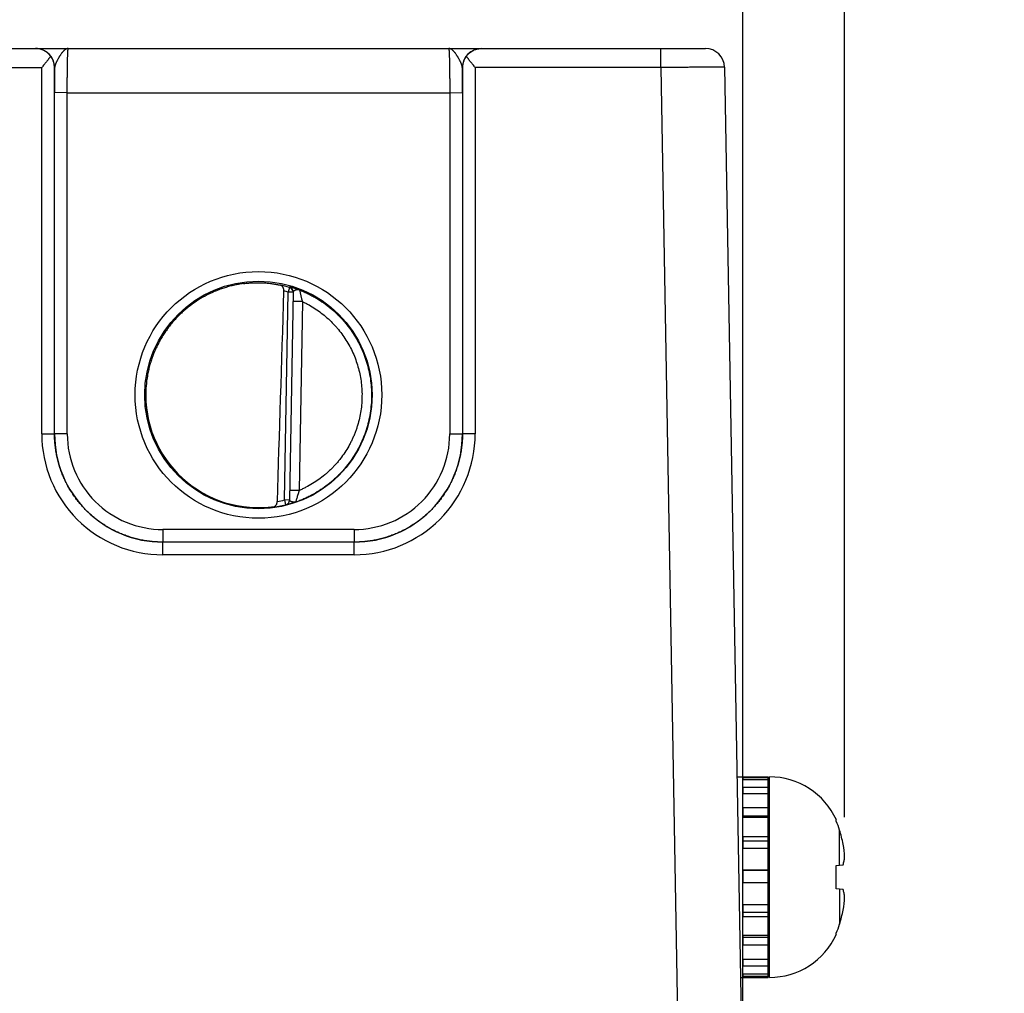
# Model space of a CAD drawing. Header units: inches. Extents: x 0 to 34, y 0 to 22.
# Tile 14 of 124: x 16 to 17.5, y 6.9 to 8.4. Entities that reach past the tile are written whole.
import ezdxf

# ---------------------------------------------------------------- set-up
doc = ezdxf.new("R2010")
doc.units = ezdxf.units.IN
doc.header["$LTSCALE"] = 1.87
doc.header["$MEASUREMENT"] = 0
doc.layers.get('0').update_dxf_attribs({"linetype": 'CONTINUOUS'})
doc.layers.add('DIMENSIONS', color=7, linetype='CONTINUOUS')
doc.styles.get("Standard").update_dxf_attribs({"font": 'txt', "width": 0.8})
doc.dimstyles.new('DIMSTYLE_1', dxfattribs={"dimtxt": 0.125, "dimasz": 0.18, "dimexe": 0.125, "dimexo": 0.0625, "dimgap": 0.09, "dimtad": 0, "dimtih": 1, "dimtoh": 1, "dimzin": 4, "dimdsep": 46, "dimtxsty": 'STANDARD', "dimblk": '_FILLED', "dimblk1": '_FILLED', "dimblk2": '_FILLED', "dimcen": 0.09, "dimadec": 0, "dimazin": 0, "dimtp": 0.01, "dimtm": 0.01, "dimtfac": 1, "dimtofl": 0, "dimtmove": 0, "dimatfit": 3, "dimldrblk": '_FILLED', "dimfxl": 1, "dimtolj": 1, "dimtzin": 4, "dimarcsym": 0})

# ---------------------------------------------------------------- blocks, each defined once
blk = doc.blocks.new('*D9')
at = {"layer": 'DIMENSIONS', "color": 2, "linetype": 'CONTINUOUS'}
blk.add_line((17.1008, 6.7715), (17.1008, 9.0855), dxfattribs=at)
at = {"layer": 'DIMENSIONS', "color": 2, "linetype": 'CONTINUOUS', "insert": (17.0383, 9.148), "char_height": 0.125, "width": 1.325, "attachment_point": 1, "rotation": 90, "line_spacing_factor": 0.9}
blk.add_mtext('10.74{\\Ftxt.shx;\\W1.000000;\\H0.125000; }[272.8]', dxfattribs=at)
blk = doc.blocks.new('_FILLED')
at = {"color": 0, "linetype": 'BYBLOCK'}
blk.add_solid([(0, 0), (-1, 0.1736), (-1, -0.1736)], dxfattribs=at)
blk = doc.blocks.new('*D10')
at = {"layer": 'DIMENSIONS', "color": 2, "linetype": 'CONTINUOUS'}
for p, q in [((17.4097, 8.8301), (17.4097, 9.0855)), ((17.2603, 8.6356), (17.4097, 8.8301)), ((17.2603, 7.1906), (17.2603, 8.6356))]:
    blk.add_line(p, q, dxfattribs=at)
at = {"layer": 'DIMENSIONS', "color": 2, "linetype": 'CONTINUOUS', "insert": (17.3472, 9.148), "char_height": 0.125, "width": 1.325, "attachment_point": 1, "rotation": 90, "line_spacing_factor": 0.9}
blk.add_mtext('10.90{\\Ftxt.shx;\\W1.000000;\\H0.125000; }[276.9]', dxfattribs=at)

msp = doc.modelspace()

# ---------------------------------------------------------------- linework, layer by layer
at = {"color": 7, "linetype": 'CONTINUOUS'}
for p, q in [((9.2621, 8.398), (17.0418, 8.398)), ((16.9718, 8.3682), (16.9718, 8.398)), ((15.7502, 8.3682), (15.9995, 8.3682)), ((15.9995, 7.7929), (15.9995, 8.3682)), ((16.0197, 8.368), (16.0195, 8.368)), ((16.0195, 7.7928), (16.0195, 8.368)), ((16.6602, 8.368), (16.66, 8.368)), ((16.6602, 8.368), (16.6602, 7.7928)), ((16.9718, 8.3682), (16.6802, 8.3682)), ((16.6802, 8.3682), (16.6802, 7.7929)), ((16.9718, 8.3682), (17.0008, 6.709)), ((17.0718, 8.3685), (17.1008, 6.709)), ((16.0195, 7.7928), (16.0195, 8.3288)), ((16.0395, 8.3286), (16.0195, 8.3288)), ((16.0395, 8.3286), (16.6402, 8.3286)), ((16.0395, 7.7926), (16.0395, 8.3286)), ((16.6402, 8.3286), (16.6602, 8.3288)), ((16.6402, 8.3286), (16.6402, 7.7926)), ((16.6602, 8.3288), (16.6602, 7.7928)), ((16.3806, 7.689), (16.3863, 8.0153)), ((16.3885, 8.0229), (16.3863, 8.0153)), ((16.3942, 8.0152), (16.3863, 8.0153)), ((16.3885, 8.0234), (16.3885, 8.0229)), ((16.3942, 8.0157), (16.3885, 7.6887)), ((16.4089, 8.0005), (16.3939, 8.0008)), ((16.4089, 8.0005), (16.4037, 7.7038)), ((15.9995, 7.7929), (16.0195, 7.7928)), ((16.0395, 7.7926), (16.0195, 7.7928)), ((16.6402, 7.7926), (16.6602, 7.7928)), ((16.6802, 7.7929), (16.6602, 7.7928)), ((16.4037, 7.7038), (16.3887, 7.704)), ((16.3885, 7.6888), (16.3806, 7.689)), ((16.3806, 7.689), (16.3825, 7.6813)), ((16.3825, 7.6811), (16.3825, 7.6813)), ((16.4902, 7.6426), (16.1895, 7.6426)), ((16.1895, 7.6426), (16.1895, 7.6228)), ((16.4902, 7.6426), (16.4902, 7.6228)), ((16.4902, 7.6228), (16.1895, 7.6228)), ((16.4902, 7.6228), (16.1895, 7.6228)), ((16.1895, 7.603), (16.1895, 7.6228)), ((16.4902, 7.603), (16.4902, 7.6228)), ((16.4902, 7.603), (16.1895, 7.603)), ((17.0913, 7.2541), (17.1402, 7.2541)), ((17.1008, 7.2532), (17.1402, 7.2532)), ((17.1008, 7.2532), (17.1008, 7.2498)), ((17.1402, 6.9392), (17.1402, 7.2541)), ((17.1422, 6.9392), (17.1422, 7.2541)), ((17.1008, 7.2498), (17.1402, 7.2498)), ((17.1008, 7.2379), (17.1402, 7.2379)), ((17.1008, 7.2379), (17.1008, 7.2282)), ((17.1008, 7.2282), (17.1402, 7.2282)), ((17.1008, 7.2058), (17.1402, 7.2058)), ((17.1008, 7.2058), (17.1008, 7.1908)), ((17.1008, 7.1931), (17.1402, 7.1931)), ((17.1008, 7.1908), (17.1402, 7.1908)), ((17.2474, 7.1845), (17.2474, 7.1864)), ((17.1008, 7.1607), (17.1402, 7.1607)), ((17.1008, 7.1607), (17.1008, 7.1422)), ((17.2526, 7.1155), (17.2526, 7.1706)), ((17.1008, 7.1538), (17.1402, 7.1538)), ((17.1008, 7.1422), (17.1402, 7.1422)), ((17.2474, 7.1149), (17.2582, 7.1161)), ((17.2474, 7.0784), (17.2474, 7.1149)), ((17.1008, 7.1079), (17.1402, 7.1079)), ((17.1008, 7.1079), (17.1008, 7.0882)), ((17.1008, 7.1077), (17.1402, 7.1077)), ((17.1008, 7.0882), (17.1402, 7.0882)), ((17.2582, 7.0772), (17.2474, 7.0784)), ((17.2526, 7.0778), (17.2526, 7.0227)), ((17.1008, 7.0535), (17.1402, 7.0535)), ((17.1008, 7.0535), (17.1008, 7.0349)), ((17.1008, 7.0415), (17.1402, 7.0415)), ((17.1008, 7.0349), (17.1402, 7.0349)), ((17.2474, 7.0069), (17.2474, 7.0088)), ((17.1008, 7.0054), (17.1402, 7.0054)), ((17.1008, 7.0054), (17.1008, 6.9901)), ((17.1008, 7.0025), (17.1402, 7.0025)), ((17.1008, 6.9901), (17.1402, 6.9901)), ((17.1008, 6.9678), (17.1402, 6.9678)), ((17.1008, 6.9678), (17.1008, 6.9575)), ((17.1008, 6.9575), (17.1402, 6.9575)), ((17.1008, 6.945), (17.1402, 6.945)), ((17.1008, 6.945), (17.1008, 6.9409)), ((17.0968, 6.9392), (17.1402, 6.9392)), ((17.1008, 6.9409), (17.1402, 6.9409))]:
    msp.add_line(p, q, dxfattribs=at)
for centre, radius in [((16.3398, 7.854), 0.1937), ((16.3398, 7.8539), 0.1787)]:
    msp.add_circle(centre, radius, dxfattribs=at)
for centre, radius, start, end in [((15.9897, 8.368), 0.03, 0.0037, 89.8584), ((16.69, 8.368), 0.03, 90.1416, 179.9963), ((17.0418, 8.368), 0.03, 1, 90), ((20.5571, 8.3301), 4.5377, 179.5222, 180.0174), ((11.9802, 8.3296), 4.68, 359.9898, 0.47), ((16.3396, 7.8518), 0.1779, 74.0687, 78.9234), ((16.3397, 7.852), 0.1699, 74.0681, 76.3603), ((16.3863, 8.0158), 0.00787, 359.0074, 74.1117), ((16.3863, 8.0153), 0.00787, 3.1604, 74.0856), ((16.3863, 8.0153), 0.00787, 359.0008, 2.8694), ((16.3863, 8.0153), 0.00787, 2.8698, 3.1529), ((16.6843, 8.0831), 0.2875, 192.903, 196.692), ((16.1894, 7.7929), 0.19, 179.9978, 270.0047), ((16.1895, 7.7928), 0.17, 179.9996, 270.0028), ((16.1895, 7.7926), 0.15, 179.9978, 270.0047), ((16.4902, 7.7929), 0.19, 269.9953, 0.0022), ((16.4902, 7.7928), 0.17, 269.9972, 0.0005), ((16.4902, 7.7926), 0.15, 269.9953, 0.0022), ((16.3396, 7.8542), 0.1702, 280.0959, 283.9432), ((16.3806, 7.689), 0.00787, 283.9412, 358.9998), ((16.3806, 7.6888), 0.00787, 283.914, 358.9991), ((16.3396, 7.8542), 0.1781, 277.0014, 283.9435), ((17.1422, 7.1385), 0.1157, 24.4946, 90), ((17.1343, 7.1833), 0.00787, 318.271, 360), ((17.1379, 7.1362), 0.1197, 16.7008, 23.8214), ((17.0064, 7.0967), 0.257, 11.5946, 16.7105), ((17.0704, 7.1182), 0.1902, 2.9646, 9.116), ((17.0704, 7.0751), 0.1902, 350.884, 357.0354), ((17.0064, 7.0966), 0.257, 343.2895, 348.4054), ((17.1379, 7.0571), 0.1197, 336.1786, 343.2992), ((17.1343, 7.01), 0.00787, 0, 41.729), ((17.1422, 7.0548), 0.1157, 270, 335.5054)]:
    msp.add_arc(centre, radius, start, end, dxfattribs=at)
for centre, major_axis, ratio, start_param, end_param in [((16.3615, 10.6113), (-0.078, -4.4688), 0.01745, 0.857621, 0.951729), ((16.3398, 7.854), (0, 0.1771), 1, 1.51996, 3.2839)]:
    msp.add_ellipse(centre, major_axis=major_axis, ratio=ratio, start_param=start_param, end_param=end_param, dxfattribs=at)
for points, knots in [([(16.0134, 8.3857), (16.013, 8.3863), (16.0123, 8.3873), (16.011, 8.3887), (16.0097, 8.39), (16.0079, 8.3916), (16.0055, 8.3934), (16.003, 8.3948), (16.0009, 8.3957), (15.9993, 8.3963), (15.9978, 8.3968), (15.9962, 8.3973), (15.9946, 8.3976), (15.993, 8.3978), (15.9913, 8.398), (15.9903, 8.398), (15.9897, 8.398)], [0, 0, 0, 0, 0.070576, 0.139538, 0.206998, 0.273072, 0.401497, 0.525839, 0.586793, 0.647065, 0.706758, 0.765974, 0.824812, 0.883367, 0.941733, 1, 1, 1, 1]), ([(16.0411, 8.398), (16.0408, 8.398), (16.0403, 8.398), (16.0396, 8.3978), (16.0388, 8.3976), (16.0381, 8.3973), (16.0373, 8.397), (16.0367, 8.3966), (16.0362, 8.3963), (16.0357, 8.3959), (16.0351, 8.3954), (16.0343, 8.3948), (16.0336, 8.394), (16.0328, 8.3932), (16.0322, 8.3925), (16.0317, 8.3919), (16.0312, 8.3913), (16.0306, 8.3905), (16.0298, 8.3894), (16.029, 8.3883), (16.0283, 8.3872), (16.0275, 8.386), (16.0268, 8.3848), (16.026, 8.3836), (16.0253, 8.3823), (16.0246, 8.381), (16.0239, 8.3797), (16.0232, 8.3783), (16.0225, 8.377), (16.0219, 8.3757), (16.0214, 8.3745), (16.0211, 8.3737), (16.0207, 8.3728), (16.0204, 8.3719), (16.0202, 8.3711), (16.02, 8.3702), (16.0198, 8.3692), (16.0197, 8.3684), (16.0197, 8.368)], [0, 0, 0, 0, 0.019202, 0.038668, 0.058579, 0.079119, 0.100521, 0.122926, 0.134532, 0.146415, 0.171061, 0.196969, 0.22416, 0.252628, 0.282366, 0.297709, 0.313363, 0.345575, 0.378939, 0.413385, 0.448833, 0.485179, 0.522312, 0.560109, 0.598436, 0.637129, 0.676018, 0.714923, 0.753633, 0.791924, 0.829574, 0.848076, 0.86632, 0.901931, 0.919238, 0.936173, 0.96888, 1, 1, 1, 1]), ([(16.0395, 8.3286), (16.0395, 8.3309), (16.0395, 8.3354), (16.0395, 8.3421), (16.0396, 8.3487), (16.0396, 8.3551), (16.0397, 8.3612), (16.0398, 8.3671), (16.0398, 8.3725), (16.0399, 8.3775), (16.04, 8.3814), (16.0401, 8.3843), (16.0402, 8.3863), (16.0402, 8.3881), (16.0403, 8.3898), (16.0404, 8.3913), (16.0405, 8.3927), (16.0405, 8.3939), (16.0406, 8.3948), (16.0406, 8.3955), (16.0407, 8.3959), (16.0407, 8.3963), (16.0407, 8.3966), (16.0408, 8.397), (16.0408, 8.3972), (16.0409, 8.3975), (16.0409, 8.3976), (16.0409, 8.3977), (16.0409, 8.3978), (16.041, 8.3979), (16.041, 8.3979), (16.041, 8.3979), (16.041, 8.398), (16.041, 8.398), (16.041, 8.398), (16.041, 8.398), (16.0411, 8.398)], [0, 0, 0, 0, 0.098183, 0.195347, 0.290566, 0.382934, 0.471571, 0.555634, 0.634322, 0.706888, 0.772641, 0.802765, 0.830958, 0.857152, 0.881286, 0.903303, 0.923151, 0.940784, 0.956161, 0.962992, 0.969247, 0.974923, 0.980015, 0.984524, 0.988446, 0.991782, 0.994532, 0.995688, 0.996701, 0.99757, 0.998299, 0.998891, 0.999357, 0.999547, 0.999714, 1, 1, 1, 1]), ([(16.6386, 8.398), (16.6386, 8.398), (16.6386, 8.398), (16.6387, 8.398), (16.6387, 8.398), (16.6387, 8.398), (16.6387, 8.3979), (16.6387, 8.3979), (16.6387, 8.3979), (16.6387, 8.3978), (16.6388, 8.3977), (16.6388, 8.3976), (16.6388, 8.3975), (16.6389, 8.3972), (16.6389, 8.397), (16.6389, 8.3966), (16.639, 8.3963), (16.639, 8.3957), (16.6391, 8.395), (16.6392, 8.3939), (16.6392, 8.3927), (16.6393, 8.3913), (16.6394, 8.3898), (16.6394, 8.3881), (16.6395, 8.3863), (16.6396, 8.3843), (16.6396, 8.3814), (16.6397, 8.3775), (16.6398, 8.3725), (16.6399, 8.3671), (16.64, 8.3612), (16.6401, 8.3551), (16.6401, 8.3487), (16.6402, 8.3421), (16.6402, 8.3354), (16.6402, 8.3309), (16.6402, 8.3286)], [0, 0, 0, 0, 0.000137, 0.000281, 0.000441, 0.000624, 0.001078, 0.001665, 0.002393, 0.003264, 0.004277, 0.005434, 0.008184, 0.01152, 0.015442, 0.019951, 0.025044, 0.03072, 0.043807, 0.059184, 0.076817, 0.096666, 0.118684, 0.142818, 0.169014, 0.197207, 0.227333, 0.293088, 0.365656, 0.444347, 0.528413, 0.617053, 0.709424, 0.804647, 0.901814, 1, 1, 1, 1]), ([(16.66, 8.368), (16.66, 8.3684), (16.6599, 8.3692), (16.6597, 8.3702), (16.6595, 8.3711), (16.6592, 8.3719), (16.6589, 8.3728), (16.6586, 8.3737), (16.6583, 8.3745), (16.6578, 8.3757), (16.6572, 8.377), (16.6565, 8.3783), (16.6558, 8.3797), (16.6551, 8.381), (16.6544, 8.3823), (16.6536, 8.3836), (16.6529, 8.3848), (16.6521, 8.386), (16.6514, 8.3872), (16.6506, 8.3883), (16.6499, 8.3894), (16.6491, 8.3905), (16.6485, 8.3913), (16.648, 8.3919), (16.6475, 8.3925), (16.6468, 8.3932), (16.6461, 8.394), (16.6453, 8.3948), (16.6446, 8.3954), (16.6438, 8.396), (16.6431, 8.3965), (16.6424, 8.397), (16.6416, 8.3973), (16.6409, 8.3976), (16.6401, 8.3978), (16.6394, 8.398), (16.6389, 8.398), (16.6386, 8.398)], [0, 0, 0, 0, 0.031118, 0.063822, 0.080757, 0.098062, 0.13367, 0.151913, 0.170413, 0.20806, 0.246348, 0.285056, 0.323959, 0.362845, 0.401536, 0.439861, 0.477658, 0.51479, 0.551136, 0.586584, 0.621031, 0.654396, 0.68661, 0.702265, 0.717608, 0.747349, 0.77582, 0.803015, 0.828926, 0.853575, 0.877064, 0.899472, 0.92088, 0.941425, 0.961336, 0.980803, 1, 1, 1, 1]), ([(16.6663, 8.3857), (16.6666, 8.3863), (16.6674, 8.3873), (16.6691, 8.3892), (16.6713, 8.3913), (16.6742, 8.3934), (16.6772, 8.3951), (16.6799, 8.3962), (16.682, 8.3969), (16.6836, 8.3973), (16.6852, 8.3976), (16.6868, 8.3978), (16.6884, 8.398), (16.6895, 8.398), (16.69, 8.398)], [0, 0, 0, 0, 0.070595, 0.139571, 0.273057, 0.401489, 0.525834, 0.647012, 0.706708, 0.765928, 0.824772, 0.883336, 0.941714, 1, 1, 1, 1]), ([(16.0134, 8.3857), (16.0129, 8.385), (16.0119, 8.3837), (16.0102, 8.3815), (16.0085, 8.3794), (16.0068, 8.3772), (16.005, 8.375), (16.0026, 8.372), (16.0007, 8.3698), (15.9995, 8.3682)], [0, 0, 0, 0, 0.11509, 0.234511, 0.357363, 0.482891, 0.610453, 0.739488, 1, 1, 1, 1]), ([(16.0195, 8.368), (16.0195, 8.3688), (16.0194, 8.3703), (16.0191, 8.3726), (16.0186, 8.3749), (16.018, 8.3771), (16.0171, 8.3793), (16.0161, 8.3815), (16.0149, 8.3837), (16.0139, 8.3851), (16.0134, 8.3857)], [0, 0, 0, 0, 0.120429, 0.24137, 0.363207, 0.486333, 0.611153, 0.738084, 0.867555, 1, 1, 1, 1]), ([(16.6663, 8.3857), (16.6657, 8.3851), (16.6648, 8.3837), (16.6636, 8.3815), (16.6626, 8.3793), (16.6617, 8.3771), (16.6611, 8.3749), (16.6606, 8.3726), (16.6603, 8.3703), (16.6602, 8.3688), (16.6602, 8.368)], [0, 0, 0, 0, 0.132445, 0.261916, 0.388847, 0.513667, 0.636793, 0.75863, 0.879571, 1, 1, 1, 1]), ([(16.6802, 8.3682), (16.679, 8.3698), (16.6771, 8.372), (16.6747, 8.375), (16.6729, 8.3772), (16.6712, 8.3794), (16.6695, 8.3815), (16.6678, 8.3837), (16.6668, 8.385), (16.6663, 8.3857)], [0, 0, 0, 0, 0.260512, 0.389547, 0.517109, 0.642637, 0.765489, 0.88491, 1, 1, 1, 1]), ([(17.0718, 8.3685), (17.0718, 8.3685), (17.0718, 8.3685), (17.0718, 8.3685), (17.0718, 8.3685), (17.0718, 8.3685), (17.0718, 8.3685), (17.0718, 8.3685), (17.0718, 8.3685), (17.0717, 8.3685), (17.0717, 8.3685), (17.0716, 8.3685), (17.0716, 8.3685), (17.0715, 8.3685), (17.0713, 8.3685), (17.0712, 8.3685), (17.0711, 8.3685), (17.0709, 8.3685), (17.0707, 8.3685), (17.0703, 8.3685), (17.0699, 8.3685), (17.0694, 8.3686), (17.0688, 8.3686), (17.0682, 8.3686), (17.0675, 8.3686), (17.0668, 8.3686), (17.066, 8.3686), (17.0651, 8.3686), (17.0639, 8.3686), (17.0622, 8.3686), (17.06, 8.3686), (17.0575, 8.3686), (17.0549, 8.3686), (17.0521, 8.3686), (17.0491, 8.3686), (17.0459, 8.3685), (17.0425, 8.3685), (17.0389, 8.3685), (17.0339, 8.3685), (17.0272, 8.3685), (17.0188, 8.3685), (17.01, 8.3684), (17.0008, 8.3684), (16.9913, 8.3683), (16.9816, 8.3683), (16.9751, 8.3683), (16.9718, 8.3682)], [0, 0, 0, 0, 0.000009, 0.000026, 0.000085, 0.00018, 0.000313, 0.000483, 0.000691, 0.000936, 0.001219, 0.001898, 0.002726, 0.003705, 0.004833, 0.006112, 0.00754, 0.009117, 0.010844, 0.014743, 0.019236, 0.02432, 0.029992, 0.036248, 0.043084, 0.050496, 0.058481, 0.067033, 0.076146, 0.096037, 0.118106, 0.142299, 0.168558, 0.19682, 0.227017, 0.259076, 0.29292, 0.328468, 0.365633, 0.444454, 0.528625, 0.617335, 0.70973, 0.80492, 0.901988, 1, 1, 1, 1]), ([(16.3164, 8.0288), (16.3138, 8.0285), (16.3085, 8.0276), (16.3007, 8.026), (16.2929, 8.0241), (16.2853, 8.0218), (16.2777, 8.0192), (16.2703, 8.0162), (16.263, 8.0129), (16.2535, 8.0081), (16.2421, 8.0012), (16.2313, 7.9934), (16.2231, 7.9865), (16.2182, 7.982), (16.2144, 7.9783), (16.2106, 7.9745), (16.2062, 7.9696), (16.2011, 7.9634), (16.1962, 7.957), (16.1917, 7.9504), (16.1875, 7.9437), (16.1835, 7.9367), (16.1799, 7.9296), (16.1766, 7.9223), (16.1737, 7.9148), (16.1711, 7.9073), (16.1688, 7.8996), (16.1669, 7.8918), (16.1648, 7.8814), (16.1631, 7.8682), (16.1626, 7.8575), (16.1627, 7.8522)], [0, 0, 0, 0, 0.031254, 0.062509, 0.093763, 0.125017, 0.156271, 0.187525, 0.218779, 0.250032, 0.312523, 0.375013, 0.406266, 0.437518, 0.453145, 0.468772, 0.500024, 0.531276, 0.562527, 0.593778, 0.62503, 0.656281, 0.687531, 0.718782, 0.750032, 0.781282, 0.812533, 0.843783, 0.875033, 0.937517, 1, 1, 1, 1]), ([(16.3164, 8.0288), (16.3191, 8.0292), (16.3244, 8.0297), (16.3324, 8.0302), (16.3402, 8.0303), (16.3477, 8.0301), (16.3549, 8.0295), (16.3617, 8.0287), (16.3679, 8.0276), (16.3719, 8.0268), (16.3738, 8.0264)], [0, 0, 0, 0, 0.140151, 0.278822, 0.414485, 0.545659, 0.670975, 0.789193, 0.899204, 1, 1, 1, 1]), ([(16.3797, 8.017), (16.3797, 8.0174), (16.3797, 8.018), (16.3796, 8.0189), (16.3795, 8.0197), (16.3793, 8.0206), (16.3791, 8.0214), (16.3787, 8.0223), (16.3782, 8.0232), (16.3776, 8.024), (16.3771, 8.0245), (16.3766, 8.025), (16.3761, 8.0254), (16.3756, 8.0257), (16.375, 8.026), (16.3744, 8.0262), (16.374, 8.0264), (16.3738, 8.0264)], [0, 0, 0, 0, 0.0763, 0.151748, 0.225662, 0.297552, 0.367108, 0.434175, 0.560751, 0.620619, 0.678458, 0.734548, 0.789201, 0.842745, 0.895512, 0.947828, 1, 1, 1, 1]), ([(16.4041, 8.0189), (16.4035, 8.0191), (16.4024, 8.0195), (16.4009, 8.02), (16.3994, 8.0206), (16.3979, 8.021), (16.3965, 8.0215), (16.3952, 8.0218), (16.394, 8.0222), (16.3929, 8.0225), (16.3919, 8.0228), (16.3912, 8.0229), (16.3906, 8.0231), (16.3903, 8.0232), (16.3899, 8.0232), (16.3896, 8.0233), (16.3894, 8.0233), (16.3891, 8.0234), (16.389, 8.0234), (16.3888, 8.0234), (16.3888, 8.0234), (16.3887, 8.0234), (16.3886, 8.0234), (16.3886, 8.0235), (16.3885, 8.0234), (16.3885, 8.0234), (16.3885, 8.0234), (16.3885, 8.0234), (16.3885, 8.0234), (16.3885, 8.0234), (16.3885, 8.0234), (16.3885, 8.0234)], [0, 0, 0, 0, 0.106458, 0.209204, 0.307682, 0.401398, 0.489888, 0.572718, 0.649438, 0.719632, 0.782872, 0.838752, 0.863802, 0.886859, 0.907881, 0.926818, 0.943627, 0.95827, 0.970712, 0.976099, 0.980923, 0.985184, 0.988879, 0.992012, 0.994585, 0.996609, 0.998113, 0.99869, 0.999173, 0.999594, 1, 1, 1, 1]), ([(16.4041, 8.0189), (16.4039, 8.0189), (16.4037, 8.019), (16.4033, 8.0191), (16.4029, 8.0192), (16.4025, 8.0192), (16.4021, 8.0192), (16.4017, 8.0192), (16.4012, 8.0192), (16.4008, 8.0191), (16.4004, 8.019), (16.4, 8.019), (16.3996, 8.0189), (16.3992, 8.0188), (16.3988, 8.0187), (16.3984, 8.0186), (16.398, 8.0184), (16.3975, 8.0183), (16.3969, 8.018), (16.3964, 8.0178), (16.396, 8.0176), (16.3957, 8.0174), (16.3954, 8.0173), (16.3952, 8.0171), (16.395, 8.017), (16.3948, 8.0168), (16.3946, 8.0166), (16.3944, 8.0164), (16.3943, 8.0163), (16.3942, 8.0161), (16.3942, 8.0159), (16.3942, 8.0158), (16.3942, 8.0157)], [0, 0, 0, 0, 0.036558, 0.072898, 0.109154, 0.14559, 0.182254, 0.219107, 0.256223, 0.293638, 0.331257, 0.36896, 0.40662, 0.444142, 0.481446, 0.518388, 0.5548, 0.590553, 0.659599, 0.724519, 0.755144, 0.78441, 0.812233, 0.838547, 0.863305, 0.886504, 0.90818, 0.928425, 0.947413, 0.965413, 0.982791, 1, 1, 1, 1]), ([(16.4041, 8.0189), (16.4061, 8.0181), (16.4103, 8.0164), (16.4164, 8.0136), (16.4223, 8.0106), (16.4301, 8.0064), (16.4396, 8.0004), (16.4486, 7.9938), (16.4555, 7.9882), (16.4605, 7.9837), (16.4653, 7.9791), (16.4699, 7.9743), (16.4744, 7.9693), (16.4801, 7.9624), (16.4867, 7.9535), (16.4938, 7.9421), (16.499, 7.9323), (16.5027, 7.9241), (16.5053, 7.918), (16.5076, 7.9117), (16.5104, 7.9032), (16.5132, 7.8924), (16.5157, 7.8793), (16.5172, 7.866), (16.5175, 7.8571), (16.5174, 7.8526)], [0, 0, 0, 0, 0.031253, 0.062506, 0.093759, 0.125012, 0.187508, 0.250003, 0.281256, 0.312509, 0.343762, 0.375015, 0.406268, 0.437521, 0.500017, 0.562512, 0.625007, 0.65626, 0.687513, 0.718766, 0.750019, 0.812515, 0.87501, 0.937505, 1, 1, 1, 1]), ([(16.4089, 8.0005), (16.4107, 7.9997), (16.4141, 7.998), (16.4209, 7.9944), (16.4291, 7.9894), (16.4386, 7.9827), (16.4475, 7.9754), (16.4545, 7.9688), (16.4598, 7.9632), (16.4649, 7.9574), (16.4708, 7.9498), (16.4774, 7.9403), (16.4832, 7.9303), (16.4883, 7.92), (16.4927, 7.9093), (16.4962, 7.8983), (16.499, 7.8871), (16.501, 7.8757), (16.5022, 7.8642), (16.5025, 7.8565), (16.5024, 7.8527)], [0, 0, 0, 0, 0.031254, 0.062509, 0.125007, 0.187506, 0.250005, 0.312504, 0.343758, 0.375012, 0.437511, 0.50001, 0.562509, 0.625008, 0.687506, 0.750005, 0.812504, 0.875003, 0.937501, 1, 1, 1, 1]), ([(16.1627, 7.8522), (16.1627, 7.847), (16.1632, 7.8367), (16.165, 7.8239), (16.167, 7.8138), (16.1689, 7.8063), (16.1711, 7.7989), (16.1737, 7.7916), (16.1765, 7.7844), (16.1797, 7.7773), (16.1831, 7.7704), (16.1882, 7.7613), (16.1952, 7.7505), (16.2031, 7.7403), (16.2099, 7.7326), (16.2171, 7.7252), (16.2267, 7.7165), (16.239, 7.7072), (16.25, 7.7003), (16.2591, 7.6954), (16.266, 7.692), (16.2731, 7.6889), (16.2804, 7.6862), (16.2877, 7.6837), (16.2952, 7.6816), (16.3027, 7.6798), (16.3078, 7.6789), (16.3103, 7.6784)], [0, 0, 0, 0, 0.062487, 0.124975, 0.156226, 0.187478, 0.218729, 0.249981, 0.281233, 0.312485, 0.343737, 0.374989, 0.437479, 0.49997, 0.531224, 0.562477, 0.624969, 0.687463, 0.749957, 0.781212, 0.812467, 0.843722, 0.874978, 0.906233, 0.937489, 0.968744, 1, 1, 1, 1]), ([(16.5174, 7.8526), (16.5174, 7.848), (16.517, 7.8389), (16.5154, 7.8253), (16.5127, 7.8119), (16.509, 7.7987), (16.5051, 7.788), (16.5015, 7.7797), (16.4976, 7.7715), (16.492, 7.7615), (16.4845, 7.75), (16.4776, 7.741), (16.4716, 7.7341), (16.4669, 7.7292), (16.462, 7.7244), (16.4553, 7.7182), (16.4464, 7.711), (16.4352, 7.7033), (16.4253, 7.6975), (16.4172, 7.6934), (16.411, 7.6905), (16.4047, 7.6879), (16.4004, 7.6863), (16.3982, 7.6856)], [0, 0, 0, 0, 0.062496, 0.124993, 0.187489, 0.249986, 0.312482, 0.343736, 0.37499, 0.437486, 0.499983, 0.562479, 0.593733, 0.624987, 0.656241, 0.687495, 0.749991, 0.812488, 0.874984, 0.906238, 0.937492, 0.968746, 1, 1, 1, 1]), ([(16.5024, 7.8527), (16.5024, 7.8487), (16.5021, 7.8408), (16.5008, 7.8291), (16.4986, 7.8175), (16.4961, 7.8079), (16.4936, 7.8004), (16.4916, 7.7949), (16.4894, 7.7894), (16.487, 7.784), (16.4844, 7.7787), (16.4806, 7.7718), (16.4755, 7.7634), (16.4697, 7.7554), (16.4648, 7.7492), (16.4609, 7.7447), (16.4569, 7.7404), (16.4527, 7.7362), (16.4484, 7.7322), (16.4424, 7.7271), (16.4346, 7.721), (16.4248, 7.7145), (16.4162, 7.7097), (16.4091, 7.7062), (16.4055, 7.7046), (16.4037, 7.7038)], [0, 0, 0, 0, 0.062495, 0.124991, 0.187486, 0.249982, 0.281235, 0.312488, 0.343741, 0.374993, 0.406246, 0.437499, 0.499995, 0.56249, 0.593743, 0.624996, 0.656249, 0.687502, 0.718755, 0.750008, 0.812503, 0.874999, 0.937494, 0.968747, 1, 1, 1, 1]), ([(16.0195, 7.7928), (16.0195, 7.7928), (16.0195, 7.7928), (16.0195, 7.7928), (16.0195, 7.7928), (16.0195, 7.7928), (16.0195, 7.7928)], [0, 0, 0, 0, 0.269655, 0.534118, 0.768603, 1, 1, 1, 1]), ([(16.1895, 7.6228), (16.1867, 7.6228), (16.1811, 7.6229), (16.1728, 7.6236), (16.1645, 7.6246), (16.1563, 7.626), (16.1481, 7.6278), (16.1401, 7.6301), (16.1322, 7.6327), (16.1244, 7.6357), (16.1168, 7.6391), (16.1093, 7.6428), (16.102, 7.6469), (16.095, 7.6514), (16.0882, 7.6562), (16.0816, 7.6613), (16.0753, 7.6668), (16.0692, 7.6725), (16.0635, 7.6786), (16.058, 7.6849), (16.0529, 7.6915), (16.0481, 7.6983), (16.0436, 7.7054), (16.0395, 7.7126), (16.0357, 7.7201), (16.0324, 7.7277), (16.0294, 7.7355), (16.0267, 7.7434), (16.0245, 7.7515), (16.0227, 7.7596), (16.0213, 7.7678), (16.0202, 7.7761), (16.0196, 7.7844), (16.0195, 7.79), (16.0195, 7.7928)], [0, 0, 0, 0, 0.031251, 0.062501, 0.093752, 0.125003, 0.156254, 0.187504, 0.218755, 0.250006, 0.281256, 0.312507, 0.343757, 0.375008, 0.406258, 0.437509, 0.468759, 0.500009, 0.531259, 0.562509, 0.593759, 0.625009, 0.656258, 0.687508, 0.718758, 0.750007, 0.781256, 0.812506, 0.843755, 0.875004, 0.906253, 0.937502, 0.968751, 1, 1, 1, 1]), ([(16.6602, 7.7928), (16.6602, 7.79), (16.6601, 7.7844), (16.6594, 7.7761), (16.6584, 7.7678), (16.657, 7.7596), (16.6552, 7.7515), (16.6529, 7.7434), (16.6503, 7.7355), (16.6473, 7.7277), (16.6439, 7.7201), (16.6402, 7.7126), (16.6361, 7.7054), (16.6316, 7.6983), (16.6268, 7.6915), (16.6217, 7.6849), (16.6162, 7.6786), (16.6105, 7.6725), (16.6044, 7.6668), (16.5981, 7.6613), (16.5915, 7.6562), (16.5847, 7.6514), (16.5776, 7.6469), (16.5704, 7.6428), (16.5629, 7.6391), (16.5553, 7.6357), (16.5475, 7.6327), (16.5396, 7.6301), (16.5315, 7.6278), (16.5234, 7.626), (16.5152, 7.6246), (16.5069, 7.6236), (16.4986, 7.6229), (16.493, 7.6228), (16.4902, 7.6228)], [0, 0, 0, 0, 0.031249, 0.062498, 0.093747, 0.124996, 0.156245, 0.187494, 0.218744, 0.249993, 0.281242, 0.312492, 0.343742, 0.374991, 0.406241, 0.437491, 0.468741, 0.499991, 0.531241, 0.562492, 0.593742, 0.624992, 0.656243, 0.687493, 0.718744, 0.749994, 0.781245, 0.812496, 0.843746, 0.874997, 0.906248, 0.937499, 0.968749, 1, 1, 1, 1]), ([(16.6602, 7.7928), (16.6602, 7.7928), (16.6602, 7.7928), (16.6602, 7.7928), (16.6602, 7.7928), (16.6602, 7.7928), (16.6602, 7.7928)], [0, 0, 0, 0, 0.271683, 0.53741, 0.77028, 1, 1, 1, 1]), ([(16.4037, 7.7038), (16.4034, 7.7027), (16.4029, 7.7011), (16.4022, 7.699), (16.4015, 7.697), (16.4008, 7.6946), (16.4, 7.6918), (16.3993, 7.6894), (16.3988, 7.6877), (16.3985, 7.6866), (16.3984, 7.6861), (16.3983, 7.6858), (16.3983, 7.6856), (16.3982, 7.6856)], [0, 0, 0, 0, 0.175498, 0.262304, 0.347884, 0.513153, 0.665994, 0.799519, 0.905358, 0.945087, 0.97462, 0.993112, 1, 1, 1, 1]), ([(16.3613, 7.6774), (16.3618, 7.6775), (16.3625, 7.6776), (16.3635, 7.678), (16.3642, 7.6782), (16.3648, 7.6786), (16.3655, 7.679), (16.3661, 7.6795), (16.3667, 7.68), (16.3672, 7.6807), (16.3677, 7.6813), (16.3682, 7.6821), (16.3686, 7.6829), (16.3689, 7.6837), (16.3693, 7.685), (16.3694, 7.6859), (16.3694, 7.6866)], [0, 0, 0, 0, 0.112026, 0.168031, 0.22427, 0.280975, 0.3384, 0.396816, 0.456504, 0.517737, 0.580768, 0.645802, 0.712967, 0.782269, 0.853544, 1, 1, 1, 1]), ([(16.3982, 7.6856), (16.3981, 7.6855), (16.3979, 7.6855), (16.3975, 7.6854), (16.3971, 7.6853), (16.3966, 7.6853), (16.3962, 7.6853), (16.3958, 7.6853), (16.3954, 7.6853), (16.3949, 7.6854), (16.3943, 7.6855), (16.3938, 7.6856), (16.3934, 7.6857), (16.393, 7.6858), (16.3926, 7.6859), (16.3922, 7.6861), (16.3919, 7.6862), (16.3915, 7.6863), (16.391, 7.6865), (16.3906, 7.6867), (16.3902, 7.6869), (16.3899, 7.687), (16.3897, 7.6872), (16.3894, 7.6873), (16.3892, 7.6875), (16.389, 7.6876), (16.3888, 7.6878), (16.3887, 7.688), (16.3886, 7.6881), (16.3885, 7.6883), (16.3885, 7.6885), (16.3885, 7.6886), (16.3885, 7.6887)], [0, 0, 0, 0, 0.037313, 0.074552, 0.111491, 0.148554, 0.185811, 0.223172, 0.260734, 0.298567, 0.374592, 0.412569, 0.450394, 0.48797, 0.525149, 0.561763, 0.597684, 0.632794, 0.666955, 0.731892, 0.762436, 0.79155, 0.819142, 0.845136, 0.869476, 0.89215, 0.913183, 0.932653, 0.950731, 0.967706, 0.98396, 1, 1, 1, 1]), ([(16.3613, 7.6774), (16.3575, 7.6769), (16.3517, 7.6764), (16.3438, 7.676), (16.3374, 7.676), (16.3308, 7.6762), (16.3217, 7.6768), (16.3149, 7.6777), (16.3103, 7.6784)], [0, 0, 0, 0, 0.22139, 0.341572, 0.466911, 0.596457, 0.729199, 1, 1, 1, 1]), ([(16.3982, 7.6856), (16.3977, 7.6854), (16.3969, 7.6851), (16.3958, 7.6848), (16.3947, 7.6844), (16.3935, 7.684), (16.392, 7.6836), (16.3906, 7.6832), (16.3893, 7.6828), (16.3881, 7.6825), (16.387, 7.6822), (16.3861, 7.682), (16.3855, 7.6818), (16.3851, 7.6817), (16.3847, 7.6816), (16.3843, 7.6815), (16.384, 7.6814), (16.3837, 7.6814), (16.3834, 7.6813), (16.3832, 7.6813), (16.383, 7.6812), (16.3828, 7.6812), (16.3827, 7.6812), (16.3827, 7.6812), (16.3826, 7.6812), (16.3826, 7.6811), (16.3825, 7.6811), (16.3825, 7.6811), (16.3825, 7.6811), (16.3825, 7.6811), (16.3825, 7.6811), (16.3825, 7.6811), (16.3825, 7.6811), (16.3825, 7.6811), (16.3825, 7.6811), (16.3825, 7.6811), (16.3825, 7.6811)], [0, 0, 0, 0, 0.106155, 0.157919, 0.208693, 0.307022, 0.400653, 0.489108, 0.571943, 0.64872, 0.719017, 0.782399, 0.811368, 0.838451, 0.863599, 0.886764, 0.9079, 0.926955, 0.943887, 0.958655, 0.971218, 0.981539, 0.985848, 0.989585, 0.992747, 0.995332, 0.996407, 0.997338, 0.998124, 0.998765, 0.999264, 0.999461, 0.999624, 0.999754, 0.999855, 1, 1, 1, 1]), ([(16.1895, 7.6228), (16.1895, 7.6228), (16.1895, 7.6228), (16.1895, 7.6228), (16.1895, 7.6228), (16.1895, 7.6228)], [0, 0, 0, 0, 0.576273, 0.792735, 1, 1, 1, 1]), ([(16.4902, 7.6228), (16.4902, 7.6228), (16.4902, 7.6228), (16.4902, 7.6228), (16.4902, 7.6228), (16.4902, 7.6228)], [0, 0, 0, 0, 0.569489, 0.789064, 1, 1, 1, 1]), ([(17.2582, 7.1161), (17.2587, 7.1181), (17.2596, 7.122), (17.2602, 7.126), (17.2603, 7.1281)], [0, 0, 0, 0, 0.504909, 1, 1, 1, 1]), ([(17.2603, 7.0653), (17.2602, 7.0673), (17.2596, 7.0713), (17.2587, 7.0753), (17.2582, 7.0772)], [0, 0, 0, 0, 0.495091, 1, 1, 1, 1])]:
    msp.add_open_spline(points, degree=3, knots=knots, dxfattribs=at)

# ---------------------------------------------------------------- dimensions: what is measured, and where the dimension line sits
at = {"layer": 'DIMENSIONS', "color": 2, "linetype": 'CONTINUOUS'}
for feature_location, offset, dtype, origin, picture, middle in [((17.1008, 6.7715), (0, 2.314), 1, (6.3607, 6.709), '*D9', (17.1008, 9.8105)), ((17.2603, 7.1906), (0.1494, 1.8949), 0, (6.3607, 7.1281), '*D10', (17.4097, 9.8105))]:
    dim = msp.add_ordinate_dim(feature_location=feature_location, offset=offset, dtype=dtype, origin=origin, dimstyle='DIMSTYLE_1', override={"dimtad": 1, "dimtih": 0, "dimtoh": 0}, dxfattribs=at)
    dim.commit()
    dim.dimension.update_dxf_attribs({"geometry": picture, "text_midpoint": middle})

doc.saveas('drawing.dxf')
